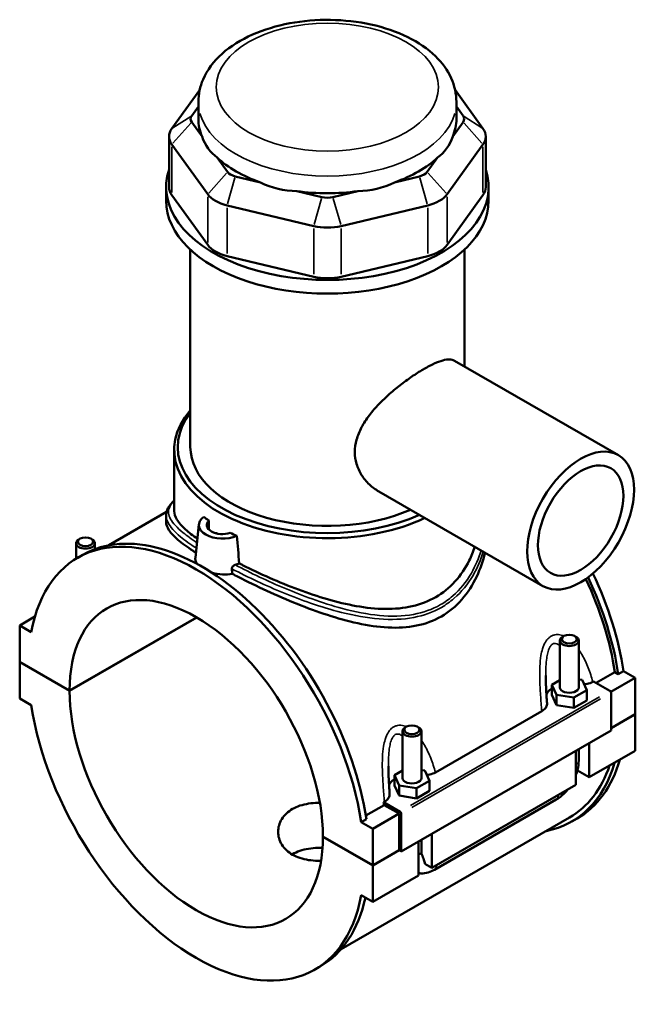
# Model space of a CAD drawing. Header units: inches. Extents: x 0.1 to 46.6, y -0.2 to 47.3.
# Tile 8 of 8: x 38.8 to 46.6, y 34.9 to 47.3. Entities that reach past the tile are written whole.
import ezdxf

# ---------------------------------------------------------------- set-up
doc = ezdxf.new("R2010")
doc.units = ezdxf.units.IN
doc.header["$MEASUREMENT"] = 0
doc.layers.add('Visible (ANSI)', color=7, linetype='Continuous', lineweight=50)
doc.layers.add('Visible Narrow (ANSI)', color=7, linetype='Continuous', lineweight=35)

msp = doc.modelspace()

# ---------------------------------------------------------------- linework, layer by layer
at = {"layer": 'Visible (ANSI)'}
for p, q in [((41.0838, 46.393), (40.7344, 45.9072)), ((44.6349, 45.9072), (44.2855, 46.393)), ((40.9834, 46.0682), (41.0675, 46.1851)), ((41.0675, 46.0286), (41.0675, 46.2439)), ((44.3018, 46.0286), (44.3018, 46.2439)), ((44.3018, 46.1851), (44.3859, 46.0682)), ((41.1133, 45.8083), (40.9834, 45.989)), ((44.3859, 45.989), (44.2559, 45.8083)), ((40.7002, 45.8083), (40.7002, 45.1739)), ((44.6691, 45.8083), (44.6691, 45.1739)), ((40.7344, 45.7093), (41.184, 45.0841)), ((44.1852, 45.0841), (44.6349, 45.7093)), ((41.433, 45.3639), (41.3031, 45.5446)), ((44.0662, 45.5446), (43.9362, 45.3639)), ((41.8441, 45.233), (41.5303, 45.3079)), ((43.839, 45.3079), (43.5252, 45.233)), ((40.6632, 45.0029), (40.6632, 45.1739)), ((41.184, 44.4497), (40.7344, 45.0749)), ((42.6159, 45.0489), (42.3021, 45.1238)), ((43.0672, 45.1238), (42.7534, 45.0489)), ((44.6349, 45.0749), (44.1852, 44.4497)), ((44.7061, 45.0029), (44.7061, 45.1739)), ((41.4271, 44.9441), (42.5127, 44.6852)), ((42.8565, 44.6852), (43.9421, 44.9441)), ((40.9664, 41.9161), (40.9664, 44.3897)), ((44.4029, 42.9253), (44.4029, 44.3897)), ((42.5127, 44.0508), (41.4271, 44.3097)), ((43.9421, 44.3097), (42.8565, 44.0508)), ((44.2765, 42.998), (46.332, 41.8143)), ((40.7642, 41.1135), (40.7642, 41.8794)), ((43.3314, 41.357), (45.387, 40.1733)), ((40.6688, 41.1015), (39.9433, 40.6837)), ((40.6632, 41.0555), (40.6632, 40.9745)), ((41.1989, 40.8807), (41.1989, 40.9941)), ((41.0747, 40.9479), (41.0294, 40.5256)), ((39.5849, 40.7673), (39.5682, 40.7576)), ((39.7191, 40.7673), (39.7358, 40.7576)), ((41.2909, 40.8374), (41.2909, 40.8335)), ((39.5339, 40.515), (39.5339, 40.7097)), ((39.7701, 40.6355), (39.7701, 40.7097)), ((39.5543, 40.5271), (39.6201, 40.565)), ((38.8274, 39.6798), (39.0181, 39.7896)), ((39.4524, 38.8624), (41.0453, 39.7797)), ((41.0481, 39.7781), (39.4524, 38.8592)), ((38.9724, 39.5962), (38.8274, 39.6798)), ((38.8274, 39.6798), (38.8274, 39.2223)), ((45.6502, 39.5467), (45.6334, 39.537)), ((45.7843, 39.5467), (45.8011, 39.537)), ((45.5991, 38.9026), (45.5991, 39.4891)), ((45.8354, 38.9026), (45.8354, 39.4891)), ((38.8274, 39.2223), (39.4524, 38.8624)), ((38.8274, 39.2191), (38.8301, 39.2207)), ((38.8274, 39.2191), (38.8274, 38.7616)), ((39.4524, 38.8592), (38.8274, 39.2191)), ((46.0539, 38.9587), (46.289, 39.0941)), ((46.2369, 38.8486), (46.5419, 39.0242)), ((46.3311, 39.0699), (46.289, 39.0941)), ((46.3968, 39.1077), (46.3311, 39.0699)), ((46.3968, 39.1077), (46.5419, 39.0242)), ((46.5419, 39.0242), (46.5419, 38.5667)), ((45.5991, 38.9949), (45.4977, 38.9365)), ((45.4977, 38.9365), (45.5565, 38.8101)), ((45.4977, 38.8078), (45.4977, 38.9365)), ((45.878, 38.9952), (45.8354, 39.0018)), ((45.9368, 38.8687), (45.878, 38.9952)), ((46.0114, 38.9729), (46.0203, 38.978)), ((46.0203, 38.978), (46.227, 38.859)), ((38.8274, 38.7616), (38.9724, 38.6781)), ((45.4977, 38.8078), (45.5565, 38.6813)), ((45.5565, 38.8101), (45.7761, 38.7762)), ((45.5565, 38.6813), (45.5565, 38.8101)), ((45.7761, 38.7762), (45.9368, 38.8687)), ((45.7761, 38.6474), (45.7761, 38.7762)), ((45.9368, 38.74), (45.9368, 38.8687)), ((46.2409, 38.8349), (46.2409, 38.3614)), ((45.5565, 38.6813), (45.7761, 38.6474)), ((45.7761, 38.6474), (45.9368, 38.74)), ((44.0386, 37.8368), (45.3716, 38.6045)), ((46.2409, 38.3934), (46.5419, 38.5667)), ((46.5419, 38.5635), (46.2409, 38.3902)), ((46.5391, 38.5651), (46.5419, 38.5635)), ((46.5419, 38.5635), (46.5419, 38.1061)), ((43.6773, 38.4107), (43.6606, 38.4009)), ((43.8115, 38.4107), (43.8283, 38.4009)), ((46.2409, 38.3614), (43.6105, 36.8466)), ((43.6263, 38.353), (43.6263, 37.7665)), ((43.8625, 38.353), (43.8625, 37.7665)), ((45.9678, 38.2041), (45.9678, 37.7755)), ((45.8008, 37.6793), (45.8008, 38.1079)), ((45.8354, 37.9845), (45.8354, 38.1278)), ((45.9678, 37.7755), (46.5419, 38.1061)), ((43.6263, 37.8588), (43.5249, 37.8004)), ((43.5249, 37.8004), (43.5837, 37.674)), ((43.5249, 37.6717), (43.5249, 37.8004)), ((43.9051, 37.8591), (43.8625, 37.8657)), ((43.964, 37.7327), (43.9051, 37.8591)), ((45.9678, 37.7755), (45.8187, 37.8613)), ((43.5249, 37.6717), (43.5837, 37.5452)), ((43.5837, 37.5452), (43.5837, 37.674)), ((43.5837, 37.674), (43.8032, 37.6401)), ((43.8032, 37.6401), (43.964, 37.7327)), ((43.964, 37.6039), (43.964, 37.7327)), ((43.995, 36.6394), (45.8008, 37.6793)), ((43.5837, 37.5452), (43.8032, 37.5114)), ((43.8032, 37.5114), (43.8032, 37.6401)), ((43.8032, 37.5114), (43.964, 37.6039)), ((43.1675, 37.2965), (43.3955, 37.4278)), ((43.3899, 37.4633), (43.3988, 37.4684)), ((43.5966, 37.3442), (43.3899, 37.4633)), ((43.5826, 37.3201), (43.3955, 37.4278)), ((44.0261, 36.6168), (45.5535, 37.4964)), ((43.2538, 37.1307), (43.5826, 37.3201)), ((43.5826, 36.8626), (43.5826, 37.3201)), ((43.6105, 36.8466), (43.6105, 37.3201)), ((45.72, 37.2715), (42.8575, 35.623)), ((43.1746, 37.2521), (43.1088, 37.2143)), ((43.2538, 37.1307), (43.1088, 37.2143)), ((45.7491, 37.2209), (45.8149, 37.2587)), ((42.6288, 37.0332), (43.2538, 36.6733)), ((42.6288, 37.03), (42.6316, 37.0316)), ((43.2538, 36.6701), (42.6288, 37.03)), ((43.2538, 36.6733), (43.2538, 37.1307)), ((43.995, 37.068), (43.995, 36.6394)), ((43.8279, 36.5432), (43.8279, 36.9718)), ((43.8625, 36.9917), (43.8625, 36.8484)), ((43.2538, 36.6733), (43.5826, 36.8626)), ((43.5854, 36.861), (43.2538, 36.6701)), ((43.5826, 36.8626), (43.6105, 36.8466)), ((43.2538, 36.2126), (43.2538, 36.6701)), ((43.995, 36.6394), (43.9073, 36.6898)), ((43.2538, 36.2126), (43.8279, 36.5432)), ((43.1088, 36.2961), (43.2538, 36.2126)), ((42.5269, 35.3653), (42.5926, 35.4031))]:
    msp.add_line(p, q, dxfattribs=at)
for centre, major_axis, ratio, start_param, end_param in [((41.1494, 46.0286), (-0.1797, 0), 0.5758617, 5.8904862, 6.6758844), ((44.2199, 46.0286), (0.1797, 0), 0.5758617, 5.8904862, 6.6758844), ((42.6846, 46.0286), (-1.6172, 0), 0.5758617, 0, 0.2388121), ((42.6846, 46.0286), (1.6172, 0), 0.5758617, 6.0443732, 6.2831853), ((41.1494, 45.8083), (-0.4492, 0), 0.5758617, 5.8904862, 6.6758844), ((42.6846, 47.3351), (-1.4018, -1.7754), 0.4542019, 5.9999489, 6.3077228), ((42.6846, 47.3351), (-1.4018, 1.7754), 0.4542019, 3.1170551, 3.4248291), ((44.2199, 45.8083), (0.4492, 0), 0.5758617, 5.8904862, 6.6758844), ((42.6846, 46.0286), (1.6172, 0), 0.5758617, 3.6881787, 4.1658029), ((42.6846, 46.0286), (1.6172, 0), 0.5758617, 5.258975, 5.7365993), ((42.6846, 45.1739), (-2.0215, 0), 0.5758617, 6.0915318, 9.6164314), ((41.599, 45.4035), (-0.1797, 0), 0.5758617, 0.3926991, 1.1780972), ((43.7702, 45.4035), (0.1797, 0), 0.5758617, 5.1050881, 5.8904862), ((42.6846, 47.3351), (-0.6964, -2.1608), 0.6754684, 6.1817885, 6.4895625), ((42.6846, 47.3351), (0.6964, -2.1608), 0.6754684, 6.0768082, 6.3845821), ((41.1494, 45.1739), (-0.4492, 0), 0.5758617, 0, 0.3926991), ((41.599, 45.1831), (0.4492, 0), 0.5758617, 3.5342917, 4.3196899), ((42.6846, 46.0286), (1.6172, 0), 0.5758617, 4.4735769, 4.9512011), ((43.7702, 45.1831), (0.4492, 0), 0.5758617, 5.1050881, 5.8904862), ((44.2199, 45.1739), (0.4492, 0), 0.5758617, 5.8904862, 6.2831853), ((42.6846, 45.0029), (-2.0215, 0), 0.5758617, 0, 3.1415927), ((42.6846, 45.1445), (-0.1797, 0), 0.5758617, 1.1780972, 1.9634954), ((42.6846, 44.9242), (0.4492, 0), 0.5758617, 4.3196899, 5.1050881), ((41.599, 44.5487), (-0.4492, 0), 0.5758617, 0.3926991, 1.1780972), ((43.7702, 44.5487), (0.4492, 0), 0.5758617, 5.1050881, 5.8904862), ((42.6846, 44.2898), (-0.4492, 0), 0.5758617, 1.1780972, 1.9634954), ((42.6846, 41.8794), (-1.9204, 0), 0.5758617, 5.8202306, 8.5433709), ((42.6846, 41.9161), (-1.8755, 0), 0.5758617, 5.8708006, 8.5168711), ((42.6846, 41.9161), (-1.7182, 0), 0.5758617, 0, 2.2224114), ((41.3694, 40.9374), (-0.2953, 0), 0.5758617, 5.6265873, 8.5105796), ((42.6846, 41.6948), (-1.9204, 0), 0.5758617, 0.632316, 0.6862225), ((41.3694, 40.9374), (-0.1969, 0), 0.5758617, 5.7595797, 8.3775872), ((41.0406, 37.9462), (-1.4863, 2.5809), 0.5780931, 4.1185967, 6.880845), ((41.1064, 37.9841), (-1.4863, 2.5809), 0.5780931, 4.1185967, 6.2831853), ((39.652, 40.7097), (0.1181, 0), 0.5758617, 2.360047, 7.0647309), ((42.6846, 41.5982), (-1.9204, 0), 0.5758617, 0.7586585, 0.7667403), ((41.3694, 40.8408), (-0.0787, 0), 0.5758617, 0.075083, 0.1686892), ((42.6846, 41.6948), (-1.9204, 0), 0.5758617, 0.8845738, 0.9384804), ((41.0406, 37.9462), (-1.1209, 1.9464), 0.5780931, 3.9298009, 7.0696408), ((44.2629, 39.8018), (-1.4571, 2.5303), 0.5780931, 4.1224377, 4.5640956), ((44.2629, 39.8018), (1.4863, -2.5809), 0.5780931, 0.977004, 1.4265746), ((44.3286, 39.8396), (-1.4863, 2.5809), 0.5780931, 4.1185967, 4.5720661), ((45.7172, 39.4891), (-0.1181, 0), 0.5758617, 5.5016397, 10.2063236), ((45.7172, 38.7739), (-0.2953, 0), 0.5758617, 5.5507827, 6.0376954), ((45.7172, 38.9026), (-0.1181, 0), 0.5758617, 0, 3.1415927), ((41.0406, 37.9462), (1.1209, -1.9464), 0.5780931, 3.9298009, 7.0696408), ((46.227, 38.8429), (-0.0098, 0.0171), 0.5780931, 3.9289245, 5.4997209), ((41.0406, 37.9462), (1.4863, -2.5809), 0.5780931, 4.1185967, 6.880845), ((43.7444, 38.353), (-0.1181, 0), 0.5758617, 5.5016397, 10.2063236), ((44.2629, 39.8018), (1.4863, -2.5809), 0.5780931, 6.0848308, 6.7880016), ((44.2629, 39.8018), (1.4571, -2.5303), 0.5780931, 0, 0.4673426), ((44.3286, 39.8396), (1.4863, -2.5809), 0.5780931, 0, 0.5048162), ((43.7444, 37.6378), (-0.2953, 0), 0.5758617, 5.5507827, 6.0376954), ((43.7444, 37.7665), (-0.1181, 0), 0.5758617, 0, 3.1415927), ((41.3694, 38.1355), (-1.4571, 2.5303), 0.5780931, 4.1224377, 4.1361966), ((43.5966, 37.3282), (0.0098, -0.0171), 0.5780931, 0.7873319, 2.3581282), ((41.1064, 37.9841), (1.4863, -2.5809), 0.5780931, 0, 0.5658839)]:
    msp.add_ellipse(centre, major_axis=major_axis, ratio=ratio, start_param=start_param, end_param=end_param, dxfattribs=at)
for centre, major_axis, ratio in [((45.8595, 40.9938), (0.4725, 0.8205), 0.5780931), ((45.8595, 40.9938), (0.378, 0.6564), 0.5780931), ((39.652, 40.729), (0.0945, 0), 0.5758617), ((45.7172, 39.5084), (0.0945, 0), 0.5758617), ((43.7444, 38.3723), (0.0945, 0), 0.5758617)]:
    msp.add_ellipse(centre, major_axis=major_axis, ratio=ratio, dxfattribs=at)
for points, knots in [([(44.3018, 46.2439), (44.3018, 46.3451), (44.2788, 46.4459), (44.1908, 46.6403), (44.1228, 46.7324), (43.9423, 46.908), (43.8241, 46.9879), (43.5518, 47.1226), (43.3958, 47.1757), (43.0673, 47.2482), (42.8949, 47.2677), (42.55, 47.2725), (42.3775, 47.2581), (42.0467, 47.1962), (41.8886, 47.1485), (41.6007, 47.0212), (41.471, 46.9412), (41.2604, 46.7527), (41.1774, 46.6446), (41.088, 46.4349), (41.0675, 46.3396), (41.0675, 46.2439)], [0.7853982, 0.7853982, 0.7853982, 0.7853982, 1.0402248, 1.0402248, 1.3199597, 1.3199597, 1.6465989, 1.6465989, 1.9905486, 1.9905486, 2.3317138, 2.3317138, 2.6706915, 2.6706915, 3.0113182, 3.0113182, 3.3553043, 3.3553043, 3.6861455, 3.6861455, 3.9269908, 3.9269908, 3.9269908, 3.9269908]), ([(43.3314, 41.357), (43.331, 41.3572), (43.3306, 41.3575), (43.2885, 41.3819), (43.2479, 41.4117), (43.1741, 41.4815), (43.1409, 41.5213), (43.0862, 41.6081), (43.0647, 41.655), (43.036, 41.7524), (43.029, 41.8028), (43.029, 41.9027), (43.036, 41.9546), (43.0647, 42.0592), (43.0862, 42.1117), (43.1409, 42.2147), (43.1741, 42.2653), (43.2479, 42.3624), (43.2885, 42.4089), (43.3716, 42.4959), (43.4172, 42.5394), (43.5128, 42.6239), (43.5628, 42.6649), (43.663, 42.7418), (43.7132, 42.7778), (43.81, 42.8428), (43.8566, 42.8718), (43.9426, 42.9213), (43.9845, 42.9432), (44.0624, 42.9789), (44.0984, 42.9926), (44.1627, 43.0104), (44.1911, 43.0145), (44.2395, 43.0131), (44.2597, 43.0077), (44.2765, 42.998)], [5.5664403, 5.5664403, 5.5664403, 5.5664403, 5.5712926, 5.5712926, 6.0368963, 6.0368963, 6.5025, 6.5025, 6.9681037, 6.9681037, 7.4337075, 7.4337075, 7.8993112, 7.8993112, 8.3649149, 8.3649149, 8.8305186, 8.8305186, 9.2961223, 9.2961223, 9.759732, 9.759732, 10.2233417, 10.2233417, 10.6869515, 10.6869515, 11.1505612, 11.1505612, 11.6141709, 11.6141709, 12.0777806, 12.0777806, 12.5413903, 12.5413903, 13.0001477, 13.0001477, 13.0001477, 13.0001477]), ([(40.6632, 41.0555), (40.6632, 41.0711), (40.6651, 41.0866), (40.6728, 41.1173), (40.6786, 41.1325), (40.6947, 41.164), (40.7054, 41.1801), (40.7313, 41.2127), (40.7467, 41.2291), (40.7642, 41.2456)], [28.5428495, 28.5428495, 28.5428495, 28.5428495, 28.8997335, 28.8997335, 29.2688578, 29.2688578, 29.6888406, 29.6888406, 30.1344885, 30.1344885, 30.1344885, 30.1344885]), ([(41.0551, 40.765), (40.9973, 40.8058), (40.9472, 40.8451), (40.8579, 40.9262), (40.822, 40.9673), (40.7751, 41.0441), (40.7642, 41.0799), (40.7642, 41.1135)], [8.7048264, 8.7048264, 8.7048264, 8.7048264, 9.5113689, 9.5113689, 10.4592994, 10.4592994, 11.4072298, 11.4072298, 11.4072298, 11.4072298]), ([(41.0363, 40.5901), (41.0243, 40.5979), (41.0125, 40.6057), (40.926, 40.6634), (40.8622, 40.7105), (40.7609, 40.7974), (40.7234, 40.8373), (40.6745, 40.9104), (40.6632, 40.9437), (40.6632, 40.9745)], [8.9433663, 8.9433663, 8.9433663, 8.9433663, 9.0982133, 9.0982133, 10.1030403, 10.1030403, 11.1078674, 11.1078674, 12.1126944, 12.1126944, 12.1126944, 12.1126944]), ([(44.5334, 40.6648), (44.5139, 40.6059), (44.4905, 40.5483), (44.415, 40.3961), (44.3547, 40.3063), (44.2128, 40.1508), (44.1312, 40.0852), (44.0425, 40.0341), (43.9538, 39.983), (43.8546, 39.9445), (43.6413, 39.8955), (43.5272, 39.8848), (43.2914, 39.8874), (43.1694, 39.9006), (42.9252, 39.9436), (42.8029, 39.9734), (42.5673, 40.0415), (42.4453, 40.0823), (42.2009, 40.1732), (42.0784, 40.2233), (41.8416, 40.3277), (41.727, 40.382), (41.6066, 40.4427), (41.5932, 40.4495), (41.5798, 40.4564)], [28.0041635, 28.0041635, 28.0041635, 28.0041635, 28.5501389, 28.5501389, 29.5060854, 29.5060854, 30.4620319, 30.4620319, 30.4620319, 31.4179784, 31.4179784, 32.373925, 32.373925, 33.3298715, 33.3298715, 34.285818, 34.285818, 35.2337485, 35.2337485, 36.1816789, 36.1816789, 37.1296094, 37.1296094, 37.250517, 37.250517, 37.250517, 37.250517]), ([(41.0526, 40.4491), (41.0369, 40.4707), (41.029, 40.4934), (41.0288, 40.5183), (41.029, 40.522), (41.0294, 40.5256)], [4.25670964, 4.25670964, 4.25670964, 4.25670964, 4.56555084, 4.56555084, 4.61758687, 4.61758687, 4.61758687, 4.61758687]), ([(44.6611, 40.5913), (44.6368, 40.489), (44.6022, 40.3883), (44.5073, 40.1872), (44.4441, 40.0884), (44.2947, 39.9181), (44.2085, 39.8468), (44.114, 39.7924)], [29.4324549, 29.4324549, 29.4324549, 29.4324549, 30.336506, 30.336506, 31.3550256, 31.3550256, 32.3735451, 32.3735451, 32.3735451, 32.3735451]), ([(41.487, 40.3889), (41.4869, 40.39), (41.4869, 40.3911), (41.4869, 40.3927), (41.4869, 40.3932), (41.487, 40.3942), (41.487, 40.3947), (41.4872, 40.3961), (41.4873, 40.3971), (41.4879, 40.4001), (41.4885, 40.402), (41.4907, 40.4079), (41.4929, 40.4117), (41.499, 40.4195), (41.503, 40.4234), (41.5109, 40.4293), (41.5145, 40.4315), (41.5219, 40.4352), (41.5257, 40.4367), (41.5295, 40.4378)], [0, 0, 0, 0, 0.0100511, 0.0100511, 0.01421772, 0.01421772, 0.01848456, 0.01848456, 0.02695358, 0.02695358, 0.04385305, 0.04385305, 0.07809912, 0.07809912, 0.12048105, 0.12048105, 0.15280078, 0.15280078, 0.1856197, 0.1856197, 0.1856197, 0.1856197]), ([(41.4932, 40.3259), (41.4532, 40.3186), (41.4102, 40.3164), (41.327, 40.3206), (41.2815, 40.3278), (41.2377, 40.3399), (41.2359, 40.3404), (41.234, 40.341)], [2.95324939, 2.95324939, 2.95324939, 2.95324939, 3.26177373, 3.26177373, 3.58771801, 3.58771801, 3.60243118, 3.60243118, 3.60243118, 3.60243118]), ([(44.114, 39.7924), (44.0195, 39.7379), (43.9143, 39.699), (43.689, 39.6535), (43.5689, 39.6468), (43.3212, 39.6593), (43.1933, 39.6784), (42.9372, 39.7338), (42.8089, 39.7701), (42.5621, 39.8502), (42.4343, 39.897), (42.1779, 39.9997), (42.0491, 40.0556), (41.7997, 40.1706), (41.6788, 40.2299), (41.5413, 40.3007), (41.5171, 40.3134), (41.4932, 40.3259)], [0, 0, 0, 0, 1.0185195, 1.0185195, 2.0370391, 2.0370391, 3.0555586, 3.0555586, 4.0740781, 4.0740781, 5.0789052, 5.0789052, 6.0837322, 6.0837322, 7.0885592, 7.0885592, 7.3080016, 7.3080016, 7.3080016, 7.3080016]), ([(45.4381, 38.7037), (45.4365, 38.727), (45.435, 38.7503), (45.4319, 38.797), (45.4305, 38.8203), (45.4278, 38.867), (45.4265, 38.8902), (45.4244, 38.9366), (45.4236, 38.9597), (45.4223, 39.0056), (45.422, 39.0284), (45.422, 39.0509)], [0.65221695, 0.65221695, 0.65221695, 0.65221695, 0.84323512, 0.84323512, 1.03425328, 1.03425328, 1.22527145, 1.22527145, 1.41628962, 1.41628962, 1.60730778, 1.60730778, 1.60730778, 1.60730778]), ([(45.9044, 38.9384), (45.9165, 38.9401), (45.9284, 38.9424), (45.9666, 38.9517), (45.9909, 38.9611), (46.0114, 38.9729)], [-0.31619744, -0.31619744, -0.31619744, -0.31619744, -0.22087859, -0.22087859, 0, 0, 0, 0]), ([(45.3716, 38.6045), (45.3888, 38.6144), (45.4031, 38.6258), (45.4248, 38.6509), (45.4321, 38.6643), (45.4379, 38.6866), (45.4387, 38.6952), (45.4381, 38.7037)], [-0.61160534, -0.61160534, -0.61160534, -0.61160534, -0.4261876, -0.4261876, -0.24121818, -0.24121818, -0.12750695, -0.12750695, -0.12750695, -0.12750695]), ([(43.4653, 37.5677), (43.4637, 37.5909), (43.4621, 37.6143), (43.4591, 37.6609), (43.4576, 37.6843), (43.4549, 37.7309), (43.4537, 37.7542), (43.4516, 37.8006), (43.4507, 37.8237), (43.4495, 37.8695), (43.4491, 37.8923), (43.4491, 37.9148)], [0.65213619, 0.65213619, 0.65213619, 0.65213619, 0.84315436, 0.84315436, 1.03417253, 1.03417253, 1.2251907, 1.2251907, 1.41620887, 1.41620887, 1.60722704, 1.60722704, 1.60722704, 1.60722704]), ([(45.8008, 37.8044), (45.8089, 37.8263), (45.8157, 37.8485), (45.8303, 37.9087), (45.8354, 37.9468), (45.8354, 37.9845)], [4.21285195, 4.21285195, 4.21285195, 4.21285195, 4.39822972, 4.39822972, 4.71238898, 4.71238898, 4.71238898, 4.71238898]), ([(43.9316, 37.8023), (43.9437, 37.804), (43.9556, 37.8063), (43.9938, 37.8156), (44.0181, 37.825), (44.0386, 37.8368)], [-0.31619744, -0.31619744, -0.31619744, -0.31619744, -0.22087859, -0.22087859, 0, 0, 0, 0]), ([(43.3988, 37.4684), (43.416, 37.4783), (43.4302, 37.4898), (43.4519, 37.5148), (43.4592, 37.5282), (43.4651, 37.5505), (43.4659, 37.5591), (43.4653, 37.5677)], [-0.61160534, -0.61160534, -0.61160534, -0.61160534, -0.4261876, -0.4261876, -0.24121818, -0.24121818, -0.12750695, -0.12750695, -0.12750695, -0.12750695]), ([(45.5535, 37.4964), (45.5861, 37.5152), (45.6166, 37.5386), (45.6617, 37.5815), (45.6777, 37.5988), (45.6929, 37.6171)], [3.14159265, 3.14159265, 3.14159265, 3.14159265, 3.45575192, 3.45575192, 3.64408528, 3.64408528, 3.64408528, 3.64408528]), ([(42.6053, 36.7301), (42.5923, 36.7297), (42.5793, 36.7294), (42.5266, 36.7297), (42.487, 36.7326), (42.4109, 36.7441), (42.3744, 36.7527), (42.3068, 36.7754), (42.2757, 36.7894), (42.2206, 36.8212), (42.1948, 36.8399), (42.1494, 36.8823), (42.1298, 36.906), (42.0984, 36.9564), (42.0865, 36.9831), (42.071, 37.0375), (42.0673, 37.065), (42.0673, 37.1183), (42.071, 37.1459), (42.0865, 37.2004), (42.0984, 37.2272), (42.1298, 37.2778), (42.1494, 37.3015), (42.1947, 37.3441), (42.2205, 37.3629), (42.2757, 37.3946), (42.3068, 37.4086), (42.3744, 37.4311), (42.4109, 37.4397), (42.487, 37.451), (42.5266, 37.4538), (42.5744, 37.4539), (42.5825, 37.4539), (42.5906, 37.4537)], [1.3880764, 1.3880764, 1.3880764, 1.3880764, 1.4849796, 1.4849796, 1.7819263, 1.7819263, 2.0788731, 2.0788731, 2.3758198, 2.3758198, 2.6727666, 2.6727666, 2.9697133, 2.9697133, 3.2666601, 3.2666601, 3.5636068, 3.5636068, 3.860615, 3.860615, 4.1576232, 4.1576232, 4.4546314, 4.4546314, 4.7516396, 4.7516396, 5.0486478, 5.0486478, 5.345656, 5.345656, 5.6426642, 5.6426642, 5.7032107, 5.7032107, 5.7032107, 5.7032107]), ([(42.624, 36.8917), (42.6048, 36.8922), (42.5854, 36.8922), (42.5263, 36.8905), (42.4867, 36.8867), (42.4107, 36.8738), (42.3742, 36.8645), (42.3066, 36.8411), (42.2756, 36.8269), (42.2464, 36.8101), (42.2448, 36.8092), (42.2431, 36.8082)], [3.7080676, 3.7080676, 3.7080676, 3.7080676, 3.8516939, 3.8516939, 4.1479909, 4.1479909, 4.4442879, 4.4442879, 4.7405848, 4.7405848, 4.7585613, 4.7585613, 4.7585613, 4.7585613]), ([(43.8625, 36.8484), (43.8625, 36.8445), (43.8627, 36.8408), (43.8631, 36.8339), (43.8635, 36.8306), (43.8643, 36.8248), (43.8648, 36.8221), (43.8659, 36.8173), (43.8665, 36.8152), (43.8676, 36.8116), (43.8682, 36.8101), (43.8687, 36.8089)], [1.57079633, 1.57079633, 1.57079633, 1.57079633, 1.6466565, 1.6466565, 1.72251668, 1.72251668, 1.79837686, 1.79837686, 1.87423703, 1.87423703, 1.95009721, 1.95009721, 1.95009721, 1.95009721]), ([(43.8687, 36.8089), (43.8787, 36.7856), (43.8877, 36.7624), (43.8993, 36.7257), (43.9037, 36.7091), (43.907, 36.6919), (43.9072, 36.6909), (43.9073, 36.6898)], [0.23169079, 0.23169079, 0.23169079, 0.23169079, 0.41096217, 0.41096217, 0.53797345, 0.53797345, 0.54599916, 0.54599916, 0.54599916, 0.54599916]), ([(43.8279, 36.5741), (43.8374, 36.5725), (43.847, 36.5716), (43.8884, 36.5697), (43.9196, 36.5744), (43.9761, 36.5913), (44.0017, 36.6028), (44.0261, 36.6168)], [2.57223819, 2.57223819, 2.57223819, 2.57223819, 2.64878305, 2.64878305, 2.90673289, 2.90673289, 3.14159265, 3.14159265, 3.14159265, 3.14159265])]:
    msp.add_open_spline(points, degree=3, knots=knots, dxfattribs=at)
for points in [[(41.5798, 40.4564), (41.5697, 40.5717), (41.5595, 40.6884), (41.5496, 40.8027)], [(41.487, 40.3889), (41.4891, 40.3679), (41.4912, 40.3469), (41.4932, 40.3259)], [(41.5798, 40.4564), (41.5644, 40.4492), (41.5475, 40.4429), (41.5295, 40.4378)]]:
    msp.add_open_spline(points, degree=3, dxfattribs=at)
at = {"layer": 'Visible Narrow (ANSI)'}
for p, q in [((40.9709, 46.0602), (40.7468, 45.9153)), ((44.3983, 46.0602), (44.6224, 45.9153)), ((40.9709, 45.975), (40.7468, 45.7232)), ((44.3983, 45.975), (44.6224, 45.7232)), ((40.7344, 45.1066), (40.7344, 45.6775)), ((44.6349, 45.6775), (44.6349, 45.1066)), ((41.4206, 45.3499), (41.1965, 45.0981)), ((43.9487, 45.3499), (44.1728, 45.0981)), ((41.5251, 45.2897), (41.4323, 44.9623)), ((43.8441, 45.2897), (43.9369, 44.9623)), ((41.184, 45.0524), (41.184, 44.4814)), ((44.1852, 44.4814), (44.1852, 45.0524)), ((42.6107, 45.0307), (42.5179, 44.7034)), ((42.7585, 45.0307), (42.8514, 44.7034)), ((41.4271, 44.3414), (41.4271, 44.9124)), ((43.9421, 44.9124), (43.9421, 44.3414)), ((42.5127, 44.6535), (42.5127, 44.0825)), ((42.8565, 44.0825), (42.8565, 44.6535)), ((46.0955, 38.7833), (43.7281, 37.42)), ((43.742, 37.3959), (46.1094, 38.7592))]:
    msp.add_line(p, q, dxfattribs=at)
msp.add_ellipse((42.6846, 46.4275), major_axis=(1.3926, 0), ratio=0.5758617, dxfattribs=at)
for centre, major_axis, ratio, start_param, end_param in [((42.6846, 46.2439), (-1.6172, 0), 0.5758617, 0.1570796, 2.984513), ((45.7172, 37.9845), (0.1181, 0), 0.5758617, 5.5370571, 6.2439154), ((45.4945, 37.5987), (0.0589, -0.1024), 0.5780931, 0.0395592, 0.7516252), ((43.7444, 36.8484), (0.1181, 0), 0.5758617, 5.5370571, 6.2439154), ((43.9671, 36.7192), (0.0589, -0.1024), 0.5780931, 0.0395592, 0.7516252)]:
    msp.add_ellipse(centre, major_axis=major_axis, ratio=ratio, start_param=start_param, end_param=end_param, dxfattribs=at)
for points, knots in [([(41.0499, 40.7163), (40.9832, 40.7605), (40.9255, 40.8023), (40.7998, 40.9046), (40.7471, 40.9609), (40.6905, 41.0632), (40.6858, 41.1093), (40.7151, 41.1835), (40.7352, 41.2118), (40.7642, 41.2413)], [25.4103699, 25.4103699, 25.4103699, 25.4103699, 26.2995041, 26.2995041, 27.7288986, 27.7288986, 29.1387922, 29.1387922, 30.0165006, 30.0165006, 30.0165006, 30.0165006]), ([(40.6631, 41.0555), (40.6631, 41.0271), (40.6709, 40.998), (40.7142, 40.9139), (40.7664, 40.8556), (40.8979, 40.7456), (40.9645, 40.6971), (41.0423, 40.646)], [-28.5428495, -28.5428495, -28.5428495, -28.5428495, -27.7288986, -27.7288986, -26.2995041, -26.2995041, -25.2986146, -25.2986146, -25.2986146, -25.2986146]), ([(44.6109, 40.6201), (44.5809, 40.5206), (44.5404, 40.4247), (44.4272, 40.2272), (44.3491, 40.1291), (44.2089, 40.0075), (44.1577, 39.971), (44.1032, 39.9397), (43.9999, 39.8801), (43.8848, 39.8397), (43.6278, 39.7931), (43.4845, 39.7907), (43.1864, 39.8183), (43.0312, 39.849), (42.7476, 39.9243), (42.6196, 39.9652), (42.2683, 40.0911), (42.0448, 40.1865), (41.7283, 40.3362), (41.6261, 40.3872), (41.5295, 40.4378)], [29.9563021, 29.9563021, 29.9563021, 29.9563021, 30.9029733, 30.9029733, 32.0522608, 32.0522608, 32.6388993, 32.6388993, 32.6388993, 33.7527953, 33.7527953, 34.9898261, 34.9898261, 36.2629315, 36.2629315, 37.2927711, 37.2927711, 39.0960702, 39.0960702, 39.998029, 39.998029, 39.998029, 39.998029]), ([(41.487, 40.3889), (41.5883, 40.336), (41.696, 40.2829), (42.0208, 40.132), (42.2472, 40.0379), (42.6036, 39.9146), (42.7334, 39.8749), (43.0215, 39.8023), (43.1793, 39.7733), (43.4827, 39.7491), (43.6287, 39.7532), (43.8908, 39.8031), (44.0083, 39.845), (44.114, 39.9059), (44.1697, 39.938), (44.2221, 39.9752), (44.3658, 40.0986), (44.446, 40.1978), (44.5646, 40.4), (44.6075, 40.5001), (44.6392, 40.6038)], [-40.0376128, -40.0376128, -40.0376128, -40.0376128, -39.0960702, -39.0960702, -37.2927711, -37.2927711, -36.2629315, -36.2629315, -34.9898261, -34.9898261, -33.7527953, -33.7527953, -32.6388993, -32.6388993, -32.6388993, -32.0522608, -32.0522608, -30.9029733, -30.9029733, -29.9245406, -29.9245406, -29.9245406, -29.9245406]), ([(45.6484, 39.5457), (45.6262, 39.5555), (45.6032, 39.562), (45.5608, 39.5655), (45.5416, 39.5639), (45.5115, 39.5552), (45.5003, 39.5504), (45.4895, 39.5442), (45.4788, 39.538), (45.4686, 39.5304), (45.4437, 39.5075), (45.4301, 39.4903), (45.4033, 39.4458), (45.3913, 39.4171), (45.3734, 39.3597), (45.3669, 39.3312), (45.3543, 39.2578), (45.3501, 39.212), (45.3452, 39.1122), (45.3453, 39.058), (45.3486, 38.9374), (45.3524, 38.8711), (45.3614, 38.7375), (45.3667, 38.6704), (45.3716, 38.6045)], [-3.5410614, -3.5410614, -3.5410614, -3.5410614, -3.3185437, -3.3185437, -3.1334225, -3.1334225, -3.0177217, -3.0177217, -3.0177217, -2.9020209, -2.9020209, -2.7168997, -2.7168997, -2.4769637, -2.4769637, -2.2619828, -2.2619828, -1.9338592, -1.9338592, -1.5478536, -1.5478536, -1.0668319, -1.0668319, -0.563664, -0.563664, -0.563664, -0.563664]), ([(45.422, 39.0509), (45.422, 39.0884), (45.4226, 39.1257), (45.4261, 39.1994), (45.429, 39.2357), (45.437, 39.2929), (45.441, 39.3148), (45.4518, 39.3583), (45.4589, 39.3794), (45.4745, 39.4113), (45.4823, 39.4232), (45.4965, 39.4382), (45.5024, 39.4428), (45.5085, 39.4464), (45.5146, 39.4499), (45.5209, 39.4522), (45.5379, 39.4552), (45.5487, 39.454), (45.5729, 39.4456), (45.5863, 39.4369), (45.5991, 39.4254)], [1.6073078, 1.6073078, 1.6073078, 1.6073078, 1.9338592, 1.9338592, 2.2619828, 2.2619828, 2.4769637, 2.4769637, 2.7168997, 2.7168997, 2.9020209, 2.9020209, 3.0177217, 3.0177217, 3.0177217, 3.1334225, 3.1334225, 3.3185437, 3.3185437, 3.5506952, 3.5506952, 3.5506952, 3.5506952]), ([(46.0114, 38.9729), (45.9956, 39.0326), (45.9767, 39.0918), (45.9321, 39.2049), (45.9068, 39.2588), (45.8641, 39.3324), (45.8502, 39.3544), (45.8354, 39.3756)], [-5.4717794, -5.4717794, -5.4717794, -5.4717794, -4.9686115, -4.9686115, -4.4875897, -4.4875897, -4.2742296, -4.2742296, -4.2742296, -4.2742296]), ([(43.6756, 38.4096), (43.6534, 38.4194), (43.6303, 38.426), (43.588, 38.4294), (43.5687, 38.4278), (43.5387, 38.4191), (43.5274, 38.4143), (43.5167, 38.4081), (43.506, 38.402), (43.4957, 38.3944), (43.4709, 38.3715), (43.4573, 38.3542), (43.4305, 38.3097), (43.4185, 38.2811), (43.4005, 38.2236), (43.3941, 38.1951), (43.3815, 38.1217), (43.3773, 38.076), (43.3724, 37.9761), (43.3725, 37.9219), (43.3757, 37.8013), (43.3796, 37.735), (43.3886, 37.6015), (43.3939, 37.5343), (43.3988, 37.4684)], [-3.5409807, -3.5409807, -3.5409807, -3.5409807, -3.318463, -3.318463, -3.1333417, -3.1333417, -3.0176409, -3.0176409, -3.0176409, -2.9019401, -2.9019401, -2.7168189, -2.7168189, -2.4768832, -2.4768832, -2.2619025, -2.2619025, -1.9337793, -1.9337793, -1.5477739, -1.5477739, -1.0667525, -1.0667525, -0.5635832, -0.5635832, -0.5635832, -0.5635832]), ([(43.4491, 37.9148), (43.4491, 37.9523), (43.4498, 37.9897), (43.4533, 38.0633), (43.4562, 38.0996), (43.4642, 38.1568), (43.4681, 38.1787), (43.4789, 38.2222), (43.486, 38.2434), (43.5016, 38.2752), (43.5095, 38.2871), (43.5237, 38.3021), (43.5295, 38.3068), (43.5356, 38.3103), (43.5417, 38.3138), (43.5481, 38.3161), (43.565, 38.3191), (43.5759, 38.318), (43.6001, 38.3095), (43.6135, 38.3008), (43.6263, 38.2893)], [1.607227, 1.607227, 1.607227, 1.607227, 1.9337793, 1.9337793, 2.2619025, 2.2619025, 2.4768832, 2.4768832, 2.7168189, 2.7168189, 2.9019401, 2.9019401, 3.0176409, 3.0176409, 3.0176409, 3.1333417, 3.1333417, 3.318463, 3.318463, 3.5506145, 3.5506145, 3.5506145, 3.5506145]), ([(44.0386, 37.8368), (44.0228, 37.8965), (44.0038, 37.9558), (43.9592, 38.0688), (43.934, 38.1227), (43.8913, 38.1963), (43.8774, 38.2183), (43.8625, 38.2395)], [-5.4716986, -5.4716986, -5.4716986, -5.4716986, -4.9685294, -4.9685294, -4.487508, -4.487508, -4.2741488, -4.2741488, -4.2741488, -4.2741488])]:
    msp.add_open_spline(points, degree=3, knots=knots, dxfattribs=at)

doc.saveas('drawing.dxf')
